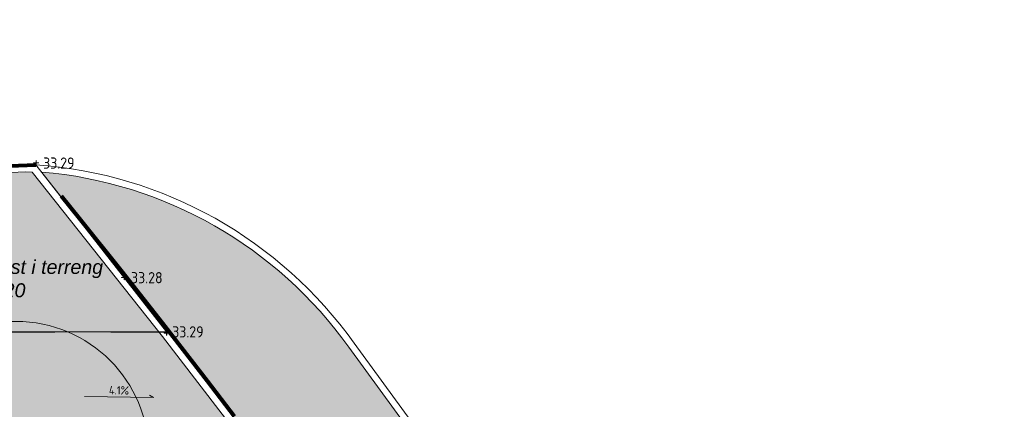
# Model space of a CAD drawing. Header units: metres. Extents: x 111845 to 310872, y 1106090 to 6520273.
# Tile 62 of 62: x 310828 to 310845, y 6520256 to 6520263. Entities that reach past the tile are written whole.
import ezdxf
from ezdxf.enums import TextEntityAlignment as Align

# ---------------------------------------------------------------- set-up
doc = ezdxf.new("R2010")
doc.units = ezdxf.units.M
for name, pattern in [('DASHED', [0.75, 0.5, -0.25]), ('DASHED_1', [2, 1, -1]), ('LTEMA1201', [7, 5, -2])]:
    doc.linetypes.add(name, pattern=pattern)
for name, color, linetype, lineweight in [('_LA DIV-Plangrense', 20, 'DASHED', 9), ('_LA EL-Lysmast', 41, 'Continuous', 9), ('_LA TEK-Punkthøgde ny', 8, 'Continuous', 9), ('_LA VVS-Fallpiil', 8, 'Continuous', 9), ('LARK_KANT_ingen kant', 8, 'Continuous', 0), ('LARK_KANT_stein_granitt_vis_13cm', 8, 'Continuous', 0)]:
    doc.layers.add(name, color=color, linetype=linetype, lineweight=lineweight)
for name, color, linetype, lineweight, true_color in [('LARK_GRØNT_gress', 7, 'Continuous', 0, 0xe0f2d9), ('LARK_GRØNT_gressplen', 7, 'Continuous', 0, 0xd7e1c8), ('LARK_MATERIALE_asfalt', 7, 'Continuous', 0, 0xd1d1d1)]:
    doc.layers.add(name, color=color, linetype=linetype, lineweight=lineweight, true_color=true_color)
doc.layers.add('Tekst', color=7, linetype='Continuous')
doc.styles.add('Arial', font='Arial.ttf')
doc.styles.add('FISO', font='Fiso')
doc.styles.add('ISO', font='ISO')
doc.styles.get("Standard").update_dxf_attribs({"font": 'ISOCPEUR.TTF'})

# ---------------------------------------------------------------- blocks, each defined once
blk = doc.blocks.new('_MPLUSZH')
at = {"style": 'FISO'}
blk.add_attdef('PLUSHÖJD', (2.074403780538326, -0.9996384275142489), '', height=2, dxfattribs=at)
blk.add_attdef('+', text='', height=1, dxfattribs=at).set_placement((0, 0), align=Align.MIDDLE)

msp = doc.modelspace()

# ---------------------------------------------------------------- hatches: boundary and pattern name
at = {"layer": 'LARK_GRØNT_gress'}
h = msp.add_hatch(color=256, dxfattribs=at)
h.dxf.hatch_style = 1
edge = h.paths.add_edge_path()
edge.add_line((310816.2118631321, 6520259.464757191), (310813.6345774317, 6520259.798562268))
edge.add_line((310813.6345774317, 6520259.798562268), (310812.9859746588, 6520259.986800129))
edge.add_line((310812.9859746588, 6520259.986800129), (310812.5928790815, 6520258.184506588))
edge.add_arc((310817.0828654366, 6520277.156057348), 19.49563324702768, 256.6848364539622, 266.4495294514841)
edge.add_line((310815.8755447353, 6520257.697843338), (310830.0074182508, 6520257.693621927))
edge.add_line((310830.0074182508, 6520257.693621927), (310827.7459735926, 6520260.551413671))
edge.add_line((310827.7459735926, 6520260.551413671), (310825.5395719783, 6520260.462967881))
edge.add_line((310825.5395719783, 6520260.462967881), (310818.6666957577, 6520259.565044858))
edge.add_line((310818.6666957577, 6520259.565044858), (310816.2118631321, 6520259.464757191))
at = {"layer": 'LARK_MATERIALE_asfalt', "true_color": 0xeeeeee}
h = msp.add_hatch(color=7, dxfattribs=at)
h.dxf.hatch_style = 1
edge = h.paths.add_edge_path()
edge.add_line((310822.2573866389, 6520228.176364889), (310828.9813652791, 6520219.026150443))
edge.add_line((310828.9813652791, 6520219.026150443), (310839.049008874, 6520226.388142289))
edge.add_line((310839.049008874, 6520226.388142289), (310834.5321326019, 6520232.399308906))
edge.add_line((310834.5321326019, 6520232.399308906), (310837.4002769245, 6520234.524940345))
edge.add_line((310837.4002769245, 6520234.524940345), (310837.0536574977, 6520235.001834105))
edge.add_line((310837.0536574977, 6520235.001834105), (310839.7542534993, 6520236.964701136))
edge.add_line((310839.7542534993, 6520236.964701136), (310841.6316601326, 6520237.778469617))
edge.add_arc((310841.2339598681, 6520238.695985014), 1.000000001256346, 293.4344893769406, 383.1428009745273)
edge.add_line((310842.1534880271, 6520239.089009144), (310841.965, 6520239.53))
edge.add_line((310841.965, 6520239.53), (310841.17, 6520241.390000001))
edge.add_line((310841.17, 6520241.390000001), (310839.32, 6520244.68))
edge.add_line((310839.32, 6520244.68), (310837.7948796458, 6520247.003880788))
edge.add_line((310837.7948796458, 6520247.003880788), (310835.4024324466, 6520250.628085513))
edge.add_line((310835.4024324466, 6520250.628085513), (310834.2864296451, 6520252.22799902))
edge.add_line((310834.2864296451, 6520252.22799902), (310831.5551834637, 6520255.897843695))
edge.add_line((310831.5551834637, 6520255.897843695), (310827.9175298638, 6520260.550882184))
edge.add_arc((310827.281472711, 6520253.068104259), 7.509762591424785, 35.44918068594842, 85.1413772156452, ccw=False)
edge.add_line((310833.39915257, 6520257.423621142), (310837.9273424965, 6520251.219911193))
edge.add_arc((310789.5126579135, 6520215.881236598), 59.94000004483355, 24.9305850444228, 36.12632105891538, ccw=False)
edge.add_arc((310831.2263380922, 6520235.271153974), 13.9399999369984, 16.16204530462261, 24.93058510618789, ccw=False)
edge.add_arc((310830.5956054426, 6520235.41593056), 14.50891733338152, -21.86298101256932, 14.919503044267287, ccw=False)
edge.add_line((310844.0609986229, 6520230.012980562), (310843.532863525, 6520228.596618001))
edge.add_arc((310831.2263380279, 6520235.271153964), 14.00000000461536, 302.41852429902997, 331.5264789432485, ccw=False)
edge.add_arc((310844.0927319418, 6520215.011442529), 9.999999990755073, 122.4185242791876, 153.0956045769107)
edge.add_line((310835.1751037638, 6520219.536473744), (310832.5199589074, 6520214.303892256))
edge.add_line((310832.5199589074, 6520214.303892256), (310830.547565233, 6520210.416831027))
edge.add_line((310830.547565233, 6520210.416831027), (310819.1635717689, 6520225.818699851))
edge.add_line((310819.1635717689, 6520225.818699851), (310822.2573866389, 6520228.176364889))
at = {"layer": 'LARK_MATERIALE_asfalt'}
h = msp.add_hatch(color=256, dxfattribs=at)
h.dxf.hatch_style = 1
edge = h.paths.add_edge_path()
edge.add_arc((310823.9123919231, 6520255.397843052), 0.5000007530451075, 36.11390477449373, 90.04472468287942)
edge.add_line((310823.9120016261, 6520255.897843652), (310812.5644326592, 6520255.897845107))
edge.add_line((310812.5644326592, 6520255.897845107), (310807.3532340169, 6520255.897845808))
edge.add_line((310807.3532340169, 6520255.897845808), (310805.3717905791, 6520258.580676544))
edge.add_line((310805.3717905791, 6520258.580676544), (310779.8334099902, 6520258.580676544))
edge.add_line((310779.8334099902, 6520258.580676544), (310779.832568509, 6520260.080676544))
edge.add_line((310779.832568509, 6520260.080676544), (310804.8700809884, 6520260.080676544))
edge.add_line((310804.8700809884, 6520260.080676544), (310804.8700809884, 6520260.380676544))
edge.add_line((310804.8700809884, 6520260.380676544), (310806.1432169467, 6520260.380676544))
edge.add_arc((310806.121709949, 6520256.3607386), 4.019995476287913, 61.03901108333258, 89.6934658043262, ccw=False)
edge.add_line((310808.0682480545, 6520259.878032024), (310808.3226862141, 6520259.741965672))
edge.add_arc((310817.0796135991, 6520277.122422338), 19.4618614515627, 243.259316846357, 266.4529523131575)
edge.add_line((310815.8755447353, 6520257.697843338), (310830.0074182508, 6520257.693621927))
edge.add_line((310830.0074182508, 6520257.693621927), (310831.3915703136, 6520255.897843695))
edge.add_line((310831.3915703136, 6520255.897843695), (310827.378574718, 6520255.897843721))
edge.add_arc((310827.3785749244, 6520255.397843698), 0.500000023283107, 90.00002364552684, 216.1251591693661)
edge.add_line((310826.9747093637, 6520255.103068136), (310832.2573213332, 6520247.812246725))
edge.add_line((310832.2573213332, 6520247.812246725), (310834.8018729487, 6520249.660980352))
edge.add_line((310834.8018729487, 6520249.660980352), (310836.5564616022, 6520247.246119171))
edge.add_arc((310793.7255443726, 6520218.440365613), 51.61645966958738, 23.68631938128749, 33.92263875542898, ccw=False)
edge.add_line((310840.9937581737, 6520239.176201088), (310839.1364293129, 6520238.371135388))
edge.add_line((310839.1364293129, 6520238.371135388), (310836.0622465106, 6520236.144747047))
edge.add_line((310836.0622465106, 6520236.144747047), (310834.2373593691, 6520238.661519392))
edge.add_line((310834.2373593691, 6520238.661519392), (310835.8385075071, 6520239.833702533))
edge.add_line((310835.8385075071, 6520239.833702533), (310833.0402156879, 6520243.707442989))
edge.add_line((310833.0402156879, 6520243.707442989), (310825.2620078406, 6520254.39633276))
edge.add_line((310825.2620078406, 6520254.39633276), (310824.3163159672, 6520255.692539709))

# ---------------------------------------------------------------- linework, layer by layer
at = {"layer": '_LA DIV-Plangrense', "color": 0, "linetype": 'LTEMA1201', "lineweight": 80, "elevation": 35.5}
msp.add_lwpolyline([(310825.5283, 6520260.5926), (310827.8100001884, 6520260.679999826, -0.03182524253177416), (310839.32, 6520244.68, -0.04469535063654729), (310841.17, 6520241.390000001), (310842.8590699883, 6520237.264460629), (310834.9278449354, 6520231.865368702), (310832.2346448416, 6520235.532877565), (310808.8801762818, 6520218.395310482)], format="xyb", dxfattribs=at)
at = {"layer": '_LA EL-Lysmast', "color": 30}
msp.add_circle((310827.4544827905, 6520255.509713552), 2.376, dxfattribs=at)
at = {"layer": '_LA VVS-Fallpiil'}
msp.add_polyline3d([(310828.6790498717, 6520256.542975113, 33.365), (310829.9088946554, 6520256.527926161, 33.315), (310829.842798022, 6520256.567205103, 33.31770632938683)], dxfattribs=at)
at = {"layer": 'LARK_GRØNT_gressplen', "elevation": -37.61}
msp.add_lwpolyline([(310827.8099999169, 6520260.680000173), (310826.04, 6520260.72), (310820.2785164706, 6520259.956070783, -0.1091251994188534), (310812.7502382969, 6520260.205770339), (310813.0260282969, 6520260.118961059), (310812.5928790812, 6520258.184506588, 0.04294391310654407), (310815.8755447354, 6520257.697843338), (310830.1454991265, 6520257.697843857), (310827.8099999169, 6520260.680000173)], format="xyb", close=True, dxfattribs=at)
at = {"layer": 'LARK_KANT_ingen kant', "linetype": 'DASHED_1'}
for points, elevation in [([(310827.8099988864, 6520260.680000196), (310830.1732365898, 6520257.693572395), (310831.5556294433, 6520255.897843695)], -37.61), ([(310830.1488386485, 6520257.693579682), (310815.8755447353, 6520257.697843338)], 37.61)]:
    msp.add_lwpolyline(points, dxfattribs=dict(at, elevation=elevation))
at = {"layer": 'LARK_KANT_stein_granitt_vis_13cm', "elevation": 33.42}
for points in [[(310805.6162604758, 6520263.269901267), (310806.997534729, 6520262.503432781), (310807.8296250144, 6520262.041706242), (310809.017967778, 6520261.44125571), (310810.0865776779, 6520260.92449962), (310810.9925334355, 6520260.565337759), (310813.6345774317, 6520259.798562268), (310816.2118631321, 6520259.464757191), (310818.6666957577, 6520259.565044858), (310825.5395719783, 6520260.462967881), (310827.6292687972, 6520260.554051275), (310827.7459735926, 6520260.551413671)], [(310825.5283, 6520260.5926), (310827.6279055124, 6520260.684115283), (310827.8100001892, 6520260.679999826)]]:
    msp.add_lwpolyline(points, dxfattribs=at)
at = {"layer": 'LARK_KANT_stein_granitt_vis_13cm', "flags": 128}
for points in [[(310844.7306627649, 6520239.184824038, 0.0382786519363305), (310843.9762150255, 6520241.19772435, 0.04888950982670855), (310838.0242687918, 6520251.29065929), (310833.4960788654, 6520257.494369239, 0.2242274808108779), (310827.8100001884, 6520260.679999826, 0.2060321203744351)], [(310844.6154053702, 6520239.151421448, 0.03827865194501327), (310843.8673967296, 6520241.147141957, 0.04888950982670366), (310837.9273424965, 6520251.219911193), (310833.39915257, 6520257.423621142, 0.2205265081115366), (310827.9106651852, 6520260.551462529, 0.2060321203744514)]]:
    msp.add_lwpolyline(points, format="xyb", dxfattribs=at)
at = {"layer": 'LARK_KANT_stein_granitt_vis_13cm', "linetype": 'ByBlock', "elevation": -37.61}
msp.add_lwpolyline([(310827.7459735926, 6520260.551413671), (310830.0707547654, 6520257.613583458), (310831.3915703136, 6520255.897843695)], dxfattribs=at)

# ---------------------------------------------------------------- block references
at = {"layer": '_LA TEK-Punkthøgde ny'}
ref = msp.add_blockref('_MPLUSZH', (310827.8151462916, 6520260.736222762, 33.29217456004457), dxfattribs=dict(at, xscale=0.5, yscale=0.5, zscale=0.5))
ref.add_attrib('PLUSHÖJD', '33.29', (310827.9401462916, 6520260.611222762, 33.29217456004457), dxfattribs={"height": 0.2000000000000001, "style": 'ISO'})
ref.add_attrib('+', '+', dxfattribs={"height": 0.2000000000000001}).set_placement((310827.8151462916, 6520260.736222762, 33.29217456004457), align=Align.MIDDLE)
ref = msp.add_blockref('_MPLUSZH', (310829.3851777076, 6520258.689927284, 33.2755063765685), dxfattribs=dict(at, xscale=0.5, yscale=0.5, zscale=0.5))
ref.add_attrib('PLUSHÖJD', '33.28', (310829.5101777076, 6520258.564927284, 33.2755063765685), dxfattribs={"height": 0.2000000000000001, "style": 'ISO'})
ref.add_attrib('+', '+', dxfattribs={"height": 0.2000000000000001}).set_placement((310829.3851777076, 6520258.689927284, 33.2755063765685), align=Align.MIDDLE)
ref = msp.add_blockref('_MPLUSZH', (310830.1454991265, 6520257.697843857, 33.29374919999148), dxfattribs=dict(at, xscale=0.5, yscale=0.5, zscale=0.5))
ref.add_attrib('PLUSHÖJD', '33.29', (310830.2454991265, 6520257.597843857, 33.29374919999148), dxfattribs={"height": 0.2000000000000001, "style": 'ISO'})
ref.add_attrib('+', '+', dxfattribs={"height": 0.2000000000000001}).set_placement((310830.1454991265, 6520257.697843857, 33.29374919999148), align=Align.MIDDLE)

# ---------------------------------------------------------------- texts
at = {"layer": '_LA VVS-Fallpiil', "style": 'ISO'}
msp.add_text('4.1%', height=0.15, rotation=359.2989372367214, dxfattribs=at).set_placement((310829.2939722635, 6520256.535450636, 33.34), align=Align.BOTTOM_CENTER)
at = {"layer": 'Tekst', "insert": (310826.0799775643, 6520258.982375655, 154.2474503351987), "char_height": 0.25, "attachment_point": 1, "style": 'Arial'}
msp.add_mtext_dynamic_manual_height_columns('{\\fArial|b0|i1|c0|p34;\\C146;\\c9000464;Kuppelrist i terreng \\Pca +33.20}', width=14.61323911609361, gutter_width=12.5, heights=[2.256206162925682], dxfattribs=at)

doc.saveas('drawing.dxf')
